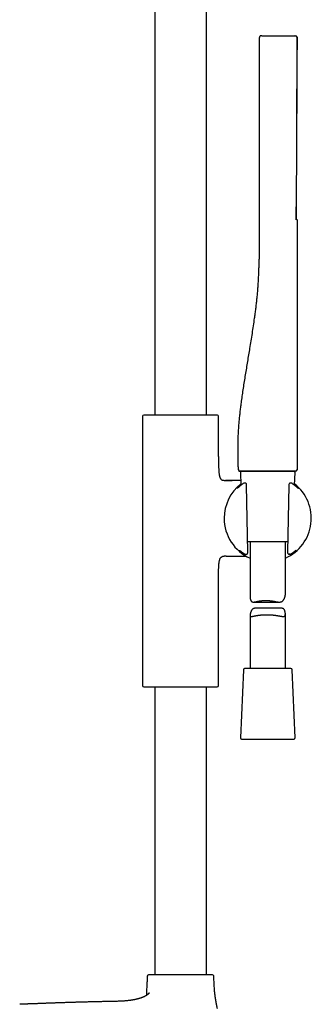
# Model space of a CAD drawing. Header units: millimetres. Extents: x 8 to 891, y 12 to 2057.
# Tile 13 of 15: x 767 to 891, y 1376 to 1796. Entities that reach past the tile are written whole.
import ezdxf

# ---------------------------------------------------------------- set-up
doc = ezdxf.new("R2010")
doc.units = ezdxf.units.MM

msp = doc.modelspace()

# ---------------------------------------------------------------- linework, layer by layer
at = {"color": 7, "linetype": 'Continuous', "lineweight": 30}
for p, q in [((824.4, 1994.72), (824.4, 1627.37)), ((846.4, 1627.37), (846.4, 1994.72)), ((869.04, 1697.9), (869.04, 1788.1)), ((869.04, 1788.1), (869.04, 1788.1)), ((870.05, 1788.9), (884.05, 1788.9)), ((884.24, 1788.9), (884.31, 1788.9)), ((884.71, 1788.75), (884.75, 1788.72)), ((885.04, 1788.1), (885.04, 1788.1)), ((885.04, 1788.1), (885.04, 1785.2)), ((885.04, 1788.1), (885.04, 1788.1)), ((885.04, 1785.2), (885.04, 1785.2)), ((885.04, 1782.9), (885.04, 1782.9)), ((885.04, 1710.4), (885.04, 1604.1)), ((819.25, 1626.82), (819.25, 1512.18)), ((820.4, 1627.37), (819.72, 1627.32)), ((850.41, 1627.37), (820.4, 1627.37)), ((851.09, 1627.32), (850.41, 1627.37)), ((851.55, 1609.72), (851.55, 1626.82)), ((860.06, 1604.1), (860.04, 1604.1)), ((860.92, 1602.88), (861.15, 1597.48)), ((861.42, 1603.4), (871.29, 1603.4)), ((871.29, 1603.4), (880.95, 1603.4)), ((880.94, 1603.4), (880.99, 1603.41)), ((883.94, 1597.48), (884.18, 1602.88)), ((884.17, 1603.4), (884.18, 1603.4)), ((884.32, 1603.4), (884.34, 1603.4)), ((853.98, 1599.55), (854.55, 1599.55)), ((854.55, 1599.55), (857.42, 1599.55)), ((862.28, 1598.3), (862.26, 1598.28)), ((862.3, 1598.31), (862.3, 1598.31)), ((862.64, 1598.4), (862.58, 1598.4)), ((862.58, 1598.4), (862.58, 1598.4)), ((863.33, 1598.27), (863.26, 1598.31)), ((864.07, 1568.94), (863.57, 1597.56)), ((881.53, 1597.56), (881.03, 1568.94)), ((881.87, 1598.32), (881.79, 1598.28)), ((882.16, 1598.39), (882.1, 1598.39)), ((882.46, 1598.39), (882.17, 1598.39)), ((882.5, 1598.39), (882.46, 1598.39)), ((882.8, 1598.31), (882.79, 1598.31)), ((882.97, 1598.19), (882.97, 1598.19)), ((881.11, 1573.4), (863.99, 1573.4)), ((865.05, 1573.4), (865.05, 1549.9)), ((880.05, 1550.83), (880.05, 1573.4)), ((862.74, 1568.18), (862.74, 1568.18)), ((862.97, 1568.1), (862.99, 1568.1)), ((863, 1568.1), (863.01, 1568.1)), ((863.65, 1568.14), (863.75, 1568.17)), ((881.37, 1568.17), (881.47, 1568.13)), ((882.09, 1568.1), (882.09, 1568.1)), ((882.18, 1568.11), (882.19, 1568.11)), ((882.35, 1568.18), (882.36, 1568.18)), ((882.37, 1568.19), (882.5, 1568.27)), ((854.55, 1567.25), (853.98, 1567.25)), ((854.87, 1567.25), (854.55, 1567.25)), ((851.55, 1512.18), (851.55, 1557.08)), ((866.44, 1547.72), (877.53, 1547.72)), ((878.43, 1545.09), (867.28, 1545.09)), ((865.05, 1542.13), (865.05, 1519.4)), ((880.05, 1519.4), (880.05, 1542.64)), ((862.18, 1518.93), (860.92, 1489.93)), ((871.95, 1519.4), (862.68, 1519.4)), ((882.42, 1519.4), (871.95, 1519.4)), ((884.18, 1489.93), (882.92, 1518.93)), ((819.73, 1511.68), (821.09, 1511.61)), ((821.09, 1511.61), (849.71, 1511.61)), ((824.4, 1511.61), (824.4, 1389.05)), ((846.4, 1389.05), (846.4, 1511.61)), ((849.71, 1511.61), (851.08, 1511.68)), ((861.42, 1489.4), (883.68, 1489.4))]:
    msp.add_line(p, q, dxfattribs=at)
at = {"color": 7, "linetype": 'Continuous', "lineweight": 30, "flags": 128}
for points in [[(884.75, 1710.7), (884.75, 1711.24), (884.74, 1712.2), (884.74, 1713.12), (884.74, 1714.02), (884.73, 1714.88), (884.73, 1715.71), (884.73, 1716.51), (884.73, 1716.53)], [(860.74, 1603.4), (860.66, 1603.41), (860.58, 1603.42)]]:
    msp.add_lwpolyline(points, dxfattribs=at)
at = {"color": 7, "linetype": 'Continuous', "lineweight": 30}
for centre, radius, start, end in [((819.75, 1626.82), 0.5, 93.928, 180), ((851.05, 1626.82), 0.5, 0, 86.072), ((860.74, 1604.1), 0.7, 180.3072, 247.4398), ((861.42, 1602.9), 0.5, 90, 182.4813), ((883.68, 1602.9), 0.5, 357.5187, 90), ((884.34, 1604.1), 0.7, 272.2611, 360), ((872.55, 1583.4), 18.56, 127.9696, 180), ((862.58, 1597.9), 0.5, 90, 123.7556), ((862.99, 1597.89), 0.5, 57.5809, 89.0518), ((863.06, 1597.84), 0.5, 1.6103, 57.5809), ((872.55, 1583.4), 18.56, 293.8381, 52.0304), ((882.04, 1597.84), 0.5, 119.282, 178.3057), ((882.11, 1597.89), 0.5, 90.9389, 119.282), ((882.51, 1597.89), 0.5, 56.5683, 91.0345), ((882.68, 1597.78), 0.5, 55.6203, 55.9415), ((885.29, 1595.71), 0.5, 53.9781, 63.0713), ((872.55, 1583.4), 18.56, 180, 246.1619), ((860.87, 1570.11), 0.5, 232.8367, 235.8542), ((863.48, 1568.61), 0.5, 270.5884, 290.4221), ((863.57, 1568.64), 0.5, 290.4221, 0.3961), ((881.53, 1568.64), 0.5, 179.6868, 251.8365), ((881.63, 1568.61), 0.5, 251.8365, 269.4168), ((884.15, 1570.06), 0.5, 306.1061, 307.4474), ((862.68, 1518.9), 0.5, 90, 177.5187), ((882.42, 1518.9), 0.5, 2.4813, 90), ((819.75, 1512.18), 0.5, 180, 267.337), ((851.05, 1512.18), 0.5, 272.663, 0), ((861.42, 1489.9), 0.5, 177.5187, 270), ((883.68, 1489.9), 0.5, 270, 2.4813), ((821.77, 1388.55), 0.5, 90, 176.5802), ((849.03, 1388.55), 0.5, 3.4198, 90)]:
    msp.add_arc(centre, radius, start, end, dxfattribs=at)
for points, knots in [([(869.78, 1788.9), (869.75, 1788.9), (869.69, 1788.89), (869.6, 1788.87), (869.52, 1788.84), (869.43, 1788.79), (869.34, 1788.73), (869.25, 1788.64), (869.17, 1788.54), (869.1, 1788.42), (869.06, 1788.3), (869.04, 1788.18), (869.04, 1788.13), (869.04, 1788.1)], [0, 0, 0, 0, 0.0759452, 0.1494879, 0.2198371, 0.2863105, 0.4054173, 0.5040469, 0.6017799, 0.7195547, 0.8539731, 0.9259499, 1, 1, 1, 1]), ([(870.05, 1788.9), (870.04, 1788.9), (870.01, 1788.9), (869.97, 1788.9), (869.94, 1788.9), (869.9, 1788.9), (869.88, 1788.9), (869.86, 1788.9), (869.84, 1788.9), (869.84, 1788.9), (869.84, 1788.9)], [0, 0, 0, 0, 0.125368, 0.249318, 0.375001, 0.49781, 0.626643, 0.749651, 0.872274, 1, 1, 1, 1]), ([(884.24, 1788.9), (884.24, 1788.9), (884.23, 1788.9), (884.19, 1788.9), (884.13, 1788.9), (884.08, 1788.9), (884.05, 1788.9)], [0, 0, 0, 0, 0.24997, 0.498441, 0.749976, 1, 1, 1, 1]), ([(884.24, 1788.9), (884.29, 1788.9), (884.33, 1788.9), (884.38, 1788.89), (884.38, 1788.89)], [0, 0, 0, 0, 0.941421, 1, 1, 1, 1]), ([(884.31, 1788.9), (884.33, 1788.9), (884.41, 1788.89), (884.54, 1788.85), (884.68, 1788.78), (884.76, 1788.71), (884.8, 1788.67)], [0, 0, 0, 0, 0.144662, 0.421773, 0.710405, 1, 1, 1, 1]), ([(885.02, 1788.1), (885.02, 1788.12), (885.03, 1788.18), (885.02, 1788.27), (885, 1788.35), (884.97, 1788.44), (884.92, 1788.52), (884.87, 1788.6), (884.81, 1788.67), (884.76, 1788.71), (884.74, 1788.73)], [0, 0, 0, 0, 0.115214, 0.234498, 0.357349, 0.483148, 0.611163, 0.74057, 0.870485, 1, 1, 1, 1]), ([(884.87, 1732.4), (884.87, 1732.61), (884.88, 1733.07), (884.88, 1733.79), (884.89, 1734.57), (884.89, 1735.37), (884.9, 1736.2), (884.9, 1737.04), (884.91, 1737.9), (884.91, 1738.79), (884.92, 1739.92), (884.93, 1741.29), (884.94, 1742.86), (884.95, 1744.42), (884.96, 1745.96), (884.97, 1747.49), (884.97, 1749), (884.98, 1750.49), (884.98, 1751.95), (884.99, 1753.38), (884.99, 1754.78), (885, 1756.12), (885, 1757.39), (885, 1758.6), (885, 1759.56), (885, 1760.26), (885.01, 1760.71), (885.01, 1761.16), (885.01, 1761.6), (885.01, 1762.05), (885.01, 1762.5), (885.01, 1762.99), (885.01, 1763.5), (885.01, 1764.03), (885.01, 1764.6), (885.01, 1765.2), (885.01, 1765.86), (885.01, 1766.6), (885.02, 1767.41), (885.02, 1768.26), (885.02, 1769.11), (885.02, 1769.94), (885.02, 1770.76), (885.02, 1771.6), (885.02, 1772.48), (885.02, 1773.38), (885.02, 1774.37), (885.02, 1775.45), (885.02, 1776.63), (885.02, 1777.84), (885.02, 1779.05), (885.02, 1780.25), (885.02, 1781.44), (885.02, 1782.65), (885.03, 1783.9), (885.03, 1785.19), (885.03, 1786.5), (885.03, 1787.48), (885.03, 1788.01), (885.03, 1788.1)], [0, 0, 0, 0, 0.011437, 0.024977, 0.038968, 0.053412, 0.06831, 0.083382, 0.098893, 0.114843, 0.131106, 0.159875, 0.188218, 0.216137, 0.24363, 0.271245, 0.298418, 0.325149, 0.351411, 0.377095, 0.402188, 0.426691, 0.44898, 0.470756, 0.49202, 0.500233, 0.508368, 0.516423, 0.5244, 0.532297, 0.540414, 0.549045, 0.558193, 0.567855, 0.578033, 0.588725, 0.599933, 0.613805, 0.628391, 0.643694, 0.659712, 0.673864, 0.688532, 0.703715, 0.719413, 0.735626, 0.752355, 0.772732, 0.793825, 0.815634, 0.838158, 0.858874, 0.88016, 0.902017, 0.924445, 0.947443, 0.971011, 0.99515, 1, 1, 1, 1]), ([(884.93, 1788.5), (884.95, 1788.47), (885, 1788.39), (885.03, 1788.25), (885.04, 1788.15), (885.04, 1788.1)], [0, 0, 0, 0, 0.2740012, 0.6475565, 1, 1, 1, 1]), ([(885.03, 1788.24), (885.03, 1788.24), (885.04, 1788.19), (885.04, 1788.15), (885.04, 1788.1)], [0, 0, 0, 0, 0.0691161, 1, 1, 1, 1]), ([(885.03, 1785.11), (885.03, 1785.26), (885.03, 1785.83), (885.03, 1786.83), (885.03, 1787.68), (885.03, 1788.1)], [0, 0, 0, 0, 0.154636, 0.57171, 1, 1, 1, 1]), ([(884.68, 1712.55), (884.68, 1712.67), (884.68, 1713.03), (884.69, 1713.63), (884.7, 1714.34), (884.71, 1715.01), (884.72, 1715.65), (884.73, 1716.26), (884.73, 1716.83), (884.74, 1717.37), (884.75, 1717.88), (884.75, 1718.36), (884.76, 1718.81), (884.76, 1719.23), (884.77, 1719.62), (884.77, 1719.98), (884.78, 1720.32), (884.78, 1721.02), (884.8, 1722.09), (884.81, 1723.54), (884.84, 1725.84), (884.87, 1728.99), (884.9, 1733.21), (884.93, 1737.69), (884.96, 1742.42), (884.98, 1747.59), (885, 1753.18), (885.02, 1759.2), (885.02, 1763.55), (885.03, 1766.22), (885.03, 1767.22), (885.03, 1768.21), (885.03, 1769.19), (885.03, 1770.16), (885.03, 1771.08), (885.03, 1771.98), (885.03, 1772.66), (885.03, 1773.14), (885.03, 1773.45), (885.03, 1773.79), (885.03, 1774.15), (885.03, 1774.55), (885.03, 1774.97), (885.03, 1775.4), (885.03, 1775.86), (885.03, 1776.34), (885.04, 1776.85), (885.04, 1777.41), (885.04, 1778.02), (885.04, 1778.68), (885.04, 1779.37), (885.04, 1780.1), (885.04, 1780.86), (885.04, 1781.65), (885.04, 1782.34), (885.04, 1782.76), (885.04, 1782.9)], [0, 0, 0, 0, 0.004995, 0.01553, 0.025606, 0.035223, 0.044381, 0.052928, 0.061032, 0.068693, 0.075911, 0.08282, 0.089267, 0.095253, 0.100778, 0.105841, 0.110619, 0.115416, 0.135658, 0.156314, 0.177342, 0.233839, 0.290336, 0.357594, 0.424852, 0.492108, 0.577706, 0.663303, 0.748899, 0.763022, 0.777145, 0.791269, 0.805362, 0.819062, 0.832264, 0.844968, 0.857174, 0.861164, 0.865539, 0.870336, 0.875555, 0.881195, 0.887257, 0.893359, 0.899836, 0.906687, 0.913914, 0.921515, 0.930441, 0.939834, 0.949695, 0.960022, 0.970816, 0.982077, 0.993805, 1, 1, 1, 1]), ([(885.03, 1785.11), (885.03, 1785.12), (885.04, 1785.15), (885.04, 1785.18), (885.04, 1785.2)], [0, 0, 0, 0, 0.372869, 1, 1, 1, 1]), ([(885.04, 1785.2), (885.04, 1785.18), (885.04, 1785.15), (885.03, 1785.12), (885.03, 1785.11)], [0, 0, 0, 0, 0.618396, 1, 1, 1, 1]), ([(885.04, 1785.2), (885.04, 1785.19), (885.04, 1785.19), (885.04, 1785.13), (885.04, 1785.03), (885.04, 1784.9), (885.04, 1784.73), (885.04, 1784.53), (885.04, 1784.3), (885.04, 1784.05), (885.04, 1783.78), (885.04, 1783.5), (885.04, 1783.2), (885.04, 1783), (885.04, 1782.9)], [0, 0, 0, 0, 0.083333, 0.166666, 0.249999, 0.333332, 0.416665, 0.499998, 0.583332, 0.666665, 0.749999, 0.833332, 0.916666, 1, 1, 1, 1]), ([(884.87, 1732.4), (884.88, 1732.9), (884.9, 1734.91), (884.93, 1738.45), (884.96, 1742.99), (884.99, 1748.27), (885.01, 1754.29), (885.02, 1760.39), (885.03, 1764.23), (885.03, 1765.81)], [0, 0, 0, 0, 0.045105, 0.181058, 0.317013, 0.452972, 0.655298, 0.857629, 1, 1, 1, 1]), ([(884.72, 1710.51), (884.72, 1710.51), (884.72, 1710.51), (884.72, 1710.52), (884.72, 1710.55), (884.71, 1710.59), (884.71, 1710.66), (884.7, 1710.76), (884.69, 1710.89), (884.69, 1711.06), (884.68, 1711.24), (884.68, 1711.44), (884.68, 1711.65), (884.68, 1711.87), (884.68, 1712.1), (884.68, 1712.32), (884.68, 1712.48), (884.68, 1712.55)], [0, 0, 0, 0, 0.005552, 0.045379, 0.092492, 0.146455, 0.205604, 0.268158, 0.353749, 0.438654, 0.52225, 0.604723, 0.686259, 0.76705, 0.847293, 0.927182, 1, 1, 1, 1]), ([(884.75, 1710.7), (884.75, 1710.7), (884.75, 1710.7), (884.74, 1710.7), (884.72, 1710.7), (884.7, 1710.7)], [0, 0, 0, 0, 0.143219, 0.429659, 1, 1, 1, 1]), ([(884.75, 1710.7), (884.77, 1710.7), (884.83, 1710.69), (884.91, 1710.65), (884.98, 1710.59), (885.03, 1710.5), (885.04, 1710.43), (885.04, 1710.4)], [0, 0, 0, 0, 0.176742, 0.366796, 0.562917, 0.78966, 1, 1, 1, 1]), ([(860.04, 1604.1), (860.03, 1604.72), (860.02, 1605.95), (859.98, 1607.8), (859.95, 1609.65), (859.91, 1611.49), (859.9, 1613.32), (859.91, 1615.13), (859.95, 1616.92), (860.02, 1618.72), (860.12, 1620.62), (860.26, 1622.63), (860.43, 1624.76), (860.64, 1626.88), (860.87, 1628.99), (861.12, 1631.1), (861.42, 1633.45), (861.79, 1636.04), (862.21, 1638.85), (862.65, 1641.67), (863.11, 1644.49), (863.58, 1647.3), (864.05, 1650.12), (864.52, 1652.94), (865, 1655.88), (865.5, 1658.94), (866, 1662.13), (866.49, 1665.34), (866.9, 1668.17), (867.24, 1670.61), (867.5, 1672.66), (867.75, 1674.72), (867.98, 1676.79), (868.18, 1678.87), (868.35, 1680.96), (868.5, 1683.06), (868.62, 1685.17), (868.72, 1687.29), (868.8, 1689.27), (868.87, 1691.11), (868.94, 1692.8), (868.99, 1694.5), (869.03, 1696.2), (869.04, 1697.33), (869.04, 1697.9)], [0, 0, 0, 0, 0.01966, 0.039265, 0.058817, 0.078317, 0.097771, 0.116836, 0.135869, 0.154875, 0.173859, 0.196436, 0.218995, 0.24154, 0.264076, 0.286608, 0.309139, 0.339318, 0.369505, 0.399705, 0.42992, 0.460154, 0.490408, 0.520694, 0.551031, 0.585102, 0.619302, 0.653664, 0.688212, 0.710025, 0.731915, 0.753883, 0.775933, 0.798065, 0.820286, 0.842598, 0.86501, 0.887525, 0.910145, 0.927993, 0.945904, 0.963877, 0.981909, 1, 1, 1, 1]), ([(851.55, 1609.72), (851.56, 1609.29), (851.56, 1608.42), (851.57, 1607.13), (851.6, 1606.06), (851.63, 1605.23), (851.65, 1604.64), (851.68, 1604.07), (851.72, 1603.5), (851.76, 1602.97), (851.81, 1602.46), (851.88, 1601.99), (851.95, 1601.59), (852.03, 1601.24), (852.12, 1600.96), (852.21, 1600.69), (852.33, 1600.45), (852.46, 1600.24), (852.61, 1600.05), (852.79, 1599.89), (852.98, 1599.77), (853.2, 1599.67), (853.44, 1599.6), (853.7, 1599.56), (853.88, 1599.56), (853.98, 1599.55)], [0, 0, 0, 0, 0.114315, 0.229333, 0.343376, 0.396317, 0.448496, 0.499726, 0.549712, 0.59807, 0.641999, 0.683801, 0.723215, 0.751082, 0.777431, 0.802259, 0.825631, 0.847699, 0.868724, 0.889126, 0.909441, 0.93022, 0.951966, 0.975109, 1, 1, 1, 1]), ([(860.05, 1604.11), (860.06, 1604.06), (860.06, 1603.96), (860.11, 1603.83), (860.16, 1603.72), (860.22, 1603.65), (860.27, 1603.59), (860.32, 1603.55), (860.36, 1603.52), (860.4, 1603.5), (860.43, 1603.48), (860.47, 1603.46), (860.5, 1603.45), (860.54, 1603.43), (860.59, 1603.42), (860.63, 1603.41), (860.66, 1603.41), (860.68, 1603.41)], [0, 0, 0, 0, 0.110987, 0.210133, 0.293073, 0.357432, 0.40962, 0.453109, 0.487807, 0.517455, 0.550103, 0.588588, 0.634602, 0.689104, 0.775873, 0.879391, 1, 1, 1, 1]), ([(872.54, 1603.4), (872.32, 1603.4), (871.89, 1603.4), (871.24, 1603.4), (870.6, 1603.4), (869.96, 1603.4), (869.33, 1603.4), (868.71, 1603.4), (868.12, 1603.4), (867.53, 1603.4), (866.95, 1603.4), (866.39, 1603.4), (865.84, 1603.4), (865.32, 1603.4), (864.81, 1603.4), (864.33, 1603.4), (863.87, 1603.4), (863.44, 1603.4), (863.04, 1603.4), (862.67, 1603.4), (862.33, 1603.4), (862.01, 1603.4), (861.73, 1603.4), (861.49, 1603.4), (861.28, 1603.4), (861.11, 1603.4), (860.98, 1603.4), (860.87, 1603.4), (860.8, 1603.4), (860.75, 1603.4), (860.74, 1603.4), (860.74, 1603.4)], [0, 0, 0, 0, 0.035121, 0.070245, 0.105368, 0.140492, 0.175616, 0.210113, 0.24461, 0.279106, 0.313602, 0.348802, 0.384002, 0.419201, 0.4544, 0.489599, 0.524798, 0.559998, 0.595197, 0.630397, 0.665597, 0.700798, 0.735998, 0.771199, 0.8064, 0.838668, 0.870936, 0.903203, 0.935469, 0.967735, 1, 1, 1, 1]), ([(880.94, 1603.4), (880.8, 1603.4), (880.53, 1603.4), (880.08, 1603.4), (879.62, 1603.4), (879.14, 1603.4), (878.65, 1603.4), (878.15, 1603.4), (877.64, 1603.4), (877.11, 1603.4), (876.54, 1603.4), (875.92, 1603.4), (875.26, 1603.4), (874.59, 1603.4), (873.91, 1603.4), (873.23, 1603.4), (872.77, 1603.4), (872.54, 1603.4)], [0, 0, 0, 0, 0.062719, 0.12544, 0.188161, 0.250883, 0.313606, 0.375208, 0.436809, 0.49841, 0.560011, 0.633342, 0.706674, 0.780006, 0.853338, 0.92667, 1, 1, 1, 1]), ([(882.37, 1603.4), (882.25, 1603.4), (882.01, 1603.4), (881.65, 1603.4), (881.29, 1603.4), (881.06, 1603.4), (880.94, 1603.4)], [0, 0, 0, 0, 0.28, 0.559996, 0.78, 1, 1, 1, 1]), ([(880.99, 1603.41), (881.09, 1603.41), (881.31, 1603.41), (881.61, 1603.41), (881.9, 1603.41), (882.17, 1603.41), (882.41, 1603.41), (882.64, 1603.41), (882.86, 1603.41), (883.07, 1603.41), (883.24, 1603.41), (883.4, 1603.41), (883.51, 1603.41), (883.61, 1603.41), (883.68, 1603.41), (883.74, 1603.41), (883.81, 1603.41), (883.89, 1603.4), (883.96, 1603.4), (884.03, 1603.4), (884.1, 1603.4), (884.17, 1603.4), (884.24, 1603.4), (884.29, 1603.4), (884.33, 1603.4), (884.36, 1603.4), (884.37, 1603.4), (884.37, 1603.4)], [0, 0, 0, 0, 0.048072, 0.10015, 0.150112, 0.197956, 0.243676, 0.28727, 0.336772, 0.383204, 0.426565, 0.466852, 0.504062, 0.52828, 0.550991, 0.573312, 0.598042, 0.625316, 0.655132, 0.68749, 0.72239, 0.761679, 0.803758, 0.848629, 0.896292, 0.946748, 1, 1, 1, 1]), ([(884.18, 1603.4), (884.14, 1603.4), (884.08, 1603.4), (883.98, 1603.4), (883.86, 1603.4), (883.73, 1603.4), (883.58, 1603.4), (883.42, 1603.4), (883.26, 1603.4), (883.1, 1603.4), (882.95, 1603.4), (882.78, 1603.4), (882.59, 1603.4), (882.45, 1603.4), (882.37, 1603.4)], [0, 0, 0, 0, 0.099736, 0.193614, 0.281741, 0.375581, 0.468047, 0.55723, 0.629432, 0.704259, 0.770953, 0.832923, 0.90927, 1, 1, 1, 1]), ([(884.34, 1603.4), (884.34, 1603.4), (884.33, 1603.4), (884.3, 1603.4), (884.24, 1603.4), (884.2, 1603.4), (884.18, 1603.4)], [0, 0, 0, 0, 0.280003, 0.559999, 0.780001, 1, 1, 1, 1]), ([(861.06, 1599.55), (860.94, 1599.55), (860.6, 1599.55), (860.05, 1599.55), (859.44, 1599.55), (858.85, 1599.55), (858.29, 1599.55), (857.75, 1599.55), (857.23, 1599.55), (856.72, 1599.55), (856.23, 1599.55), (855.86, 1599.55), (855.63, 1599.55), (855.52, 1599.55), (855.39, 1599.55), (855.23, 1599.55), (855.04, 1599.55), (854.83, 1599.55), (854.67, 1599.55), (854.59, 1599.55)], [0, 0, 0, 0, 0.0589811, 0.1576556, 0.2520127, 0.3436209, 0.4307892, 0.5140984, 0.5936534, 0.6694521, 0.7485142, 0.8232026, 0.8393711, 0.8557953, 0.8759046, 0.9003794, 0.92922, 0.9624268, 1, 1, 1, 1]), ([(861.2, 1597.51), (861.15, 1597.48), (861.06, 1597.41), (860.93, 1597.3), (860.8, 1597.2), (860.67, 1597.09), (860.55, 1596.99), (860.44, 1596.9), (860.33, 1596.81), (860.23, 1596.72), (860.14, 1596.64), (860.05, 1596.57), (859.97, 1596.5), (859.9, 1596.43), (859.83, 1596.37), (859.77, 1596.32), (859.72, 1596.27), (859.67, 1596.23), (859.63, 1596.2), (859.6, 1596.17), (859.58, 1596.15), (859.56, 1596.14), (859.55, 1596.14), (859.55, 1596.13), (859.55, 1596.13)], [0, 0, 0, 0, 0.043668, 0.092559, 0.141645, 0.190871, 0.240178, 0.28949, 0.338714, 0.38777, 0.436566, 0.485002, 0.532962, 0.580343, 0.628212, 0.67722, 0.726289, 0.774958, 0.822719, 0.864234, 0.908112, 0.945554, 0.978817, 1, 1, 1, 1]), ([(862.25, 1598.28), (862.16, 1598.21), (861.96, 1598.08), (861.67, 1597.87), (861.4, 1597.67), (861.25, 1597.56), (861.19, 1597.51)], [0, 0, 0, 0, 0.2416091, 0.5221107, 0.8030248, 1, 1, 1, 1]), ([(862.64, 1598.4), (862.64, 1598.4), (862.64, 1598.4), (862.64, 1598.4), (862.63, 1598.4)], [0, 0, 0, 0, 0.6332306, 1, 1, 1, 1]), ([(862.83, 1598.39), (862.8, 1598.39), (862.73, 1598.39), (862.67, 1598.4), (862.64, 1598.4)], [0, 0, 0, 0, 0.537963, 1, 1, 1, 1]), ([(863, 1598.39), (862.98, 1598.39), (862.93, 1598.39), (862.87, 1598.39), (862.83, 1598.39)], [0, 0, 0, 0, 0.279561, 1, 1, 1, 1]), ([(863.57, 1597.56), (863.57, 1597.57), (863.57, 1597.6), (863.57, 1597.67), (863.56, 1597.74), (863.56, 1597.81), (863.56, 1597.85), (863.56, 1597.86)], [0, 0, 0, 0, 0.067283, 0.333957, 0.600086, 0.863888, 1, 1, 1, 1]), ([(881.54, 1597.86), (881.54, 1597.84), (881.53, 1597.8), (881.53, 1597.72), (881.53, 1597.65), (881.53, 1597.59), (881.53, 1597.56), (881.53, 1597.56)], [0, 0, 0, 0, 0.213431, 0.465851, 0.725047, 0.988196, 1, 1, 1, 1]), ([(882.96, 1598.2), (882.93, 1598.22), (882.88, 1598.25), (882.82, 1598.29), (882.8, 1598.31)], [0, 0, 0, 0, 0.54243, 1, 1, 1, 1]), ([(883.03, 1598.15), (883.02, 1598.16), (883, 1598.17), (882.99, 1598.18), (882.98, 1598.18)], [0, 0, 0, 0, 0.637766, 1, 1, 1, 1]), ([(883.71, 1597.66), (883.67, 1597.69), (883.54, 1597.79), (883.31, 1597.95), (883.12, 1598.09), (883.04, 1598.15)], [0, 0, 0, 0, 0.193379, 0.640943, 1, 1, 1, 1]), ([(885.54, 1596.13), (885.54, 1596.13), (885.54, 1596.13), (885.54, 1596.14), (885.53, 1596.15), (885.51, 1596.16), (885.48, 1596.18), (885.45, 1596.21), (885.41, 1596.25), (885.36, 1596.29), (885.3, 1596.34), (885.24, 1596.39), (885.17, 1596.45), (885.1, 1596.52), (885.01, 1596.59), (884.92, 1596.67), (884.83, 1596.75), (884.73, 1596.84), (884.62, 1596.93), (884.51, 1597.03), (884.39, 1597.13), (884.26, 1597.23), (884.13, 1597.34), (883.98, 1597.45), (883.85, 1597.56), (883.75, 1597.63), (883.71, 1597.66)], [0, 0, 0, 0, 0.010409, 0.038324, 0.070427, 0.106515, 0.14605, 0.188313, 0.232528, 0.275748, 0.320133, 0.365255, 0.410848, 0.45673, 0.502781, 0.548928, 0.595126, 0.641355, 0.686306, 0.731571, 0.777116, 0.822907, 0.868915, 0.915111, 0.961468, 1, 1, 1, 1]), ([(860.47, 1569.78), (860.47, 1569.78), (860.47, 1569.78), (860.47, 1569.78), (860.49, 1569.77), (860.51, 1569.75), (860.54, 1569.73), (860.56, 1569.71), (860.57, 1569.71)], [0, 0, 0, 0, 0.092064, 0.24844, 0.3978, 0.578465, 0.78731, 1, 1, 1, 1]), ([(860.59, 1569.69), (860.6, 1569.69), (860.6, 1569.69), (860.62, 1569.67), (860.65, 1569.65), (860.68, 1569.63), (860.72, 1569.6), (860.77, 1569.56), (860.83, 1569.52), (860.89, 1569.47), (860.96, 1569.41), (861.04, 1569.35), (861.13, 1569.29), (861.22, 1569.22), (861.32, 1569.14), (861.43, 1569.07), (861.55, 1568.98), (861.67, 1568.9), (861.8, 1568.8), (861.93, 1568.71), (862.07, 1568.61), (862.22, 1568.51), (862.38, 1568.41), (862.5, 1568.33), (862.56, 1568.29), (862.57, 1568.29)], [0, 0, 0, 0, 0.013591, 0.051756, 0.093229, 0.137092, 0.176422, 0.217595, 0.26406, 0.311469, 0.359461, 0.4077, 0.455881, 0.503486, 0.551303, 0.599312, 0.647538, 0.696018, 0.744799, 0.793945, 0.842702, 0.892178, 0.942226, 0.992706, 1, 1, 1, 1]), ([(862.57, 1568.29), (862.62, 1568.25), (862.67, 1568.22), (862.73, 1568.18), (862.74, 1568.18)], [0, 0, 0, 0, 0.89615, 1, 1, 1, 1]), ([(862.73, 1568.18), (862.74, 1568.18), (862.77, 1568.16), (862.82, 1568.13), (862.89, 1568.12), (862.91, 1568.11)], [0, 0, 0, 0, 0.024442, 0.545921, 1, 1, 1, 1]), ([(862.91, 1568.11), (862.93, 1568.11), (862.94, 1568.1), (862.96, 1568.1), (862.97, 1568.1), (862.97, 1568.1)], [0, 0, 0, 0, 0.457884, 0.839791, 1, 1, 1, 1]), ([(863, 1568.1), (863, 1568.1), (863, 1568.1), (863.01, 1568.1), (863.01, 1568.1)], [0, 0, 0, 0, 0.7865594, 1, 1, 1, 1]), ([(863.01, 1568.1), (863.08, 1568.1), (863.24, 1568.11), (863.4, 1568.11), (863.48, 1568.11)], [0, 0, 0, 0, 0.49975, 1, 1, 1, 1]), ([(864.07, 1568.75), (864.07, 1568.76), (864.07, 1568.8), (864.07, 1568.86), (864.07, 1568.91), (864.07, 1568.94)], [0, 0, 0, 0, 0.2042911, 0.6102644, 1, 1, 1, 1]), ([(864.07, 1568.65), (864.07, 1568.67), (864.07, 1568.7), (864.07, 1568.73), (864.07, 1568.75)], [0, 0, 0, 0, 0.654516, 1, 1, 1, 1]), ([(881.03, 1568.94), (881.03, 1568.93), (881.03, 1568.9), (881.03, 1568.83), (881.03, 1568.75), (881.03, 1568.69), (881.03, 1568.66), (881.03, 1568.65)], [0, 0, 0, 0, 0.081699, 0.350286, 0.617661, 0.882808, 1, 1, 1, 1]), ([(881.98, 1568.14), (881.97, 1568.14), (881.96, 1568.14), (881.92, 1568.14), (881.86, 1568.14), (881.78, 1568.14), (881.66, 1568.14), (881.57, 1568.14), (881.53, 1568.14)], [0, 0, 0, 0, 0.072327, 0.177618, 0.331555, 0.489606, 0.741945, 1, 1, 1, 1]), ([(881.63, 1568.11), (881.71, 1568.11), (881.86, 1568.11), (882.01, 1568.1), (882.09, 1568.1)], [0, 0, 0, 0, 0.4997566, 1, 1, 1, 1]), ([(882.09, 1568.1), (882.09, 1568.1), (882.12, 1568.1), (882.15, 1568.11), (882.18, 1568.11)], [0, 0, 0, 0, 0.020308, 1, 1, 1, 1]), ([(882.36, 1568.18), (882.36, 1568.18), (882.33, 1568.16), (882.28, 1568.13), (882.22, 1568.12), (882.19, 1568.11)], [0, 0, 0, 0, 0.025603, 0.569814, 1, 1, 1, 1]), ([(882.5, 1568.27), (882.5, 1568.27), (882.56, 1568.3), (882.67, 1568.38), (882.83, 1568.48), (882.99, 1568.59), (883.13, 1568.69), (883.27, 1568.78), (883.4, 1568.87), (883.52, 1568.96), (883.64, 1569.05), (883.75, 1569.13), (883.85, 1569.2), (883.95, 1569.27), (884.04, 1569.34), (884.12, 1569.4), (884.19, 1569.46), (884.26, 1569.51), (884.32, 1569.56), (884.37, 1569.6), (884.41, 1569.63), (884.44, 1569.64), (884.45, 1569.65), (884.45, 1569.65)], [0, 0, 0, 0, 0.001941, 0.057841, 0.113536, 0.16884, 0.223578, 0.277588, 0.330487, 0.384052, 0.437333, 0.49039, 0.543273, 0.596025, 0.648638, 0.700931, 0.753699, 0.806494, 0.858973, 0.910768, 0.954472, 0.999241, 1, 1, 1, 1]), ([(884.46, 1569.66), (884.47, 1569.67), (884.5, 1569.69), (884.52, 1569.71), (884.53, 1569.72)], [0, 0, 0, 0, 0.634891, 1, 1, 1, 1]), ([(884.53, 1569.71), (884.54, 1569.72), (884.57, 1569.74), (884.6, 1569.77), (884.63, 1569.79), (884.66, 1569.81), (884.67, 1569.82), (884.67, 1569.82), (884.67, 1569.82), (884.67, 1569.82)], [0, 0, 0, 0, 0.16966, 0.38263, 0.568211, 0.728359, 0.863648, 0.975152, 1, 1, 1, 1]), ([(884.56, 1569.74), (884.55, 1569.73), (884.54, 1569.72), (884.53, 1569.72), (884.53, 1569.72)], [0, 0, 0, 0, 0.760472, 1, 1, 1, 1]), ([(851.55, 1557.08), (851.56, 1557.52), (851.56, 1558.38), (851.57, 1559.68), (851.6, 1560.75), (851.63, 1561.57), (851.65, 1562.16), (851.68, 1562.74), (851.72, 1563.31), (851.76, 1563.84), (851.81, 1564.35), (851.88, 1564.81), (851.95, 1565.22), (852.03, 1565.56), (852.12, 1565.85), (852.21, 1566.12), (852.33, 1566.36), (852.46, 1566.57), (852.61, 1566.76), (852.79, 1566.91), (852.98, 1567.04), (853.2, 1567.14), (853.44, 1567.21), (853.7, 1567.25), (853.88, 1567.25), (853.98, 1567.25)], [0, 0, 0, 0, 0.114317, 0.229337, 0.34338, 0.396322, 0.448501, 0.49973, 0.549716, 0.598073, 0.642001, 0.683803, 0.723215, 0.751082, 0.77743, 0.802257, 0.825629, 0.847696, 0.868722, 0.889124, 0.909439, 0.930219, 0.951965, 0.975108, 1, 1, 1, 1]), ([(854.87, 1567.25), (854.94, 1567.25), (855.07, 1567.25), (855.26, 1567.25), (855.42, 1567.25), (855.57, 1567.25), (855.85, 1567.25), (856.25, 1567.25), (856.78, 1567.25), (857.3, 1567.25), (857.83, 1567.25), (858.35, 1567.25), (858.91, 1567.25), (859.47, 1567.25), (860.04, 1567.25), (860.61, 1567.25), (861.21, 1567.25), (861.83, 1567.25), (862.35, 1567.25), (862.75, 1567.25), (863.02, 1567.25), (863.23, 1567.25), (863.36, 1567.25), (863.42, 1567.25)], [0, 0, 0, 0, 0.025224, 0.047561, 0.067084, 0.083924, 0.099899, 0.164173, 0.22385, 0.286789, 0.345841, 0.407585, 0.472136, 0.539899, 0.604305, 0.671365, 0.741064, 0.813382, 0.888238, 0.923509, 0.954687, 0.981791, 1, 1, 1, 1]), ([(865.05, 1549.9), (865.05, 1549.89), (865.05, 1549.8), (865.06, 1549.64), (865.08, 1549.4), (865.11, 1549.17), (865.16, 1548.94), (865.22, 1548.71), (865.29, 1548.5), (865.38, 1548.3), (865.47, 1548.16), (865.56, 1548.05), (865.63, 1547.98), (865.7, 1547.92), (865.8, 1547.85), (865.95, 1547.79), (866.14, 1547.74), (866.35, 1547.72), (866.56, 1547.72), (866.75, 1547.74), (866.93, 1547.76), (867.11, 1547.79), (867.3, 1547.82), (867.5, 1547.86), (867.7, 1547.9), (867.92, 1547.95), (868.14, 1547.99), (868.36, 1548.04), (868.6, 1548.09), (868.84, 1548.13), (869.09, 1548.18), (869.35, 1548.22), (869.61, 1548.26), (869.88, 1548.3), (870.18, 1548.34), (870.53, 1548.37), (870.91, 1548.4), (871.3, 1548.42), (871.57, 1548.42), (871.7, 1548.42)], [0, 0, 0, 0, 0.005077, 0.038204, 0.071333, 0.104877, 0.138418, 0.172177, 0.20593, 0.238852, 0.271947, 0.288863, 0.305778, 0.32287, 0.339963, 0.372908, 0.406158, 0.440231, 0.474534, 0.497761, 0.520988, 0.544395, 0.567802, 0.591673, 0.615545, 0.63955, 0.663556, 0.688054, 0.712551, 0.737183, 0.761816, 0.786882, 0.811948, 0.837175, 0.862403, 0.896506, 0.930723, 0.965299, 1, 1, 1, 1]), ([(871.7, 1548.42), (871.8, 1548.42), (872, 1548.42), (872.3, 1548.41), (872.6, 1548.39), (872.9, 1548.37), (873.2, 1548.34), (873.5, 1548.31), (873.81, 1548.27), (874.11, 1548.23), (874.4, 1548.19), (874.68, 1548.14), (874.96, 1548.09), (875.24, 1548.04), (875.52, 1547.99), (875.79, 1547.94), (876.06, 1547.89), (876.37, 1547.84), (876.7, 1547.79), (877.07, 1547.74), (877.36, 1547.72), (877.59, 1547.72), (877.78, 1547.73), (877.99, 1547.75), (878.21, 1547.8), (878.43, 1547.87), (878.63, 1547.96), (878.81, 1548.09), (878.97, 1548.23), (879.12, 1548.4), (879.26, 1548.59), (879.39, 1548.81), (879.52, 1549.04), (879.63, 1549.28), (879.73, 1549.53), (879.82, 1549.77), (879.89, 1550.01), (879.95, 1550.24), (880, 1550.45), (880.04, 1550.65), (880.05, 1550.77), (880.05, 1550.82), (880.05, 1550.83)], [0, 0, 0, 0, 0.0219979, 0.0439958, 0.0661703, 0.0883449, 0.1110574, 0.1337701, 0.1566577, 0.1795456, 0.2015377, 0.2235301, 0.2456598, 0.2677896, 0.290334, 0.3128783, 0.3355691, 0.3582594, 0.3910201, 0.4239246, 0.4573534, 0.4741892, 0.4910242, 0.5157451, 0.5406112, 0.5659952, 0.5915891, 0.6163168, 0.6412122, 0.6665179, 0.6919226, 0.7213262, 0.7507346, 0.780343, 0.8099523, 0.8399405, 0.8699255, 0.9001954, 0.930455, 0.961996, 0.9937842, 1, 1, 1, 1]), ([(867.28, 1545.09), (867.26, 1545.09), (867.19, 1545.09), (867.04, 1545.08), (866.84, 1545.06), (866.63, 1545.01), (866.43, 1544.94), (866.25, 1544.84), (866.08, 1544.72), (865.93, 1544.57), (865.8, 1544.41), (865.67, 1544.22), (865.55, 1544), (865.44, 1543.77), (865.35, 1543.53), (865.26, 1543.28), (865.19, 1543.04), (865.13, 1542.8), (865.09, 1542.57), (865.06, 1542.35), (865.05, 1542.16), (865.05, 1542.02), (865.07, 1541.93), (865.08, 1541.86), (865.11, 1541.8), (865.15, 1541.74), (865.21, 1541.67), (865.31, 1541.62), (865.44, 1541.6), (865.58, 1541.59), (865.71, 1541.6), (865.83, 1541.61), (865.96, 1541.63), (866.1, 1541.65), (866.26, 1541.68), (866.42, 1541.71), (866.59, 1541.74), (866.77, 1541.78), (866.96, 1541.82), (867.16, 1541.86), (867.36, 1541.9), (867.58, 1541.94), (867.8, 1541.98), (868.03, 1542.02), (868.27, 1542.06), (868.52, 1542.09), (868.78, 1542.13), (869.06, 1542.17), (869.34, 1542.2), (869.63, 1542.23), (869.93, 1542.26), (870.24, 1542.29), (870.55, 1542.31), (870.86, 1542.32), (871.17, 1542.34), (871.47, 1542.35), (871.77, 1542.35), (872.08, 1542.35), (872.4, 1542.35), (872.71, 1542.35), (873.03, 1542.34), (873.34, 1542.32), (873.64, 1542.31), (873.93, 1542.29), (874.23, 1542.27), (874.52, 1542.24), (874.81, 1542.21), (875.1, 1542.18), (875.39, 1542.15), (875.67, 1542.11), (875.94, 1542.07), (876.21, 1542.03), (876.47, 1541.99), (876.73, 1541.95), (876.98, 1541.91), (877.23, 1541.86), (877.47, 1541.82), (877.7, 1541.78), (877.92, 1541.74), (878.14, 1541.7), (878.34, 1541.67), (878.54, 1541.64), (878.73, 1541.62), (878.91, 1541.6), (879.08, 1541.59), (879.25, 1541.59), (879.42, 1541.61), (879.58, 1541.65), (879.7, 1541.71), (879.78, 1541.76), (879.85, 1541.83), (879.92, 1541.94), (879.98, 1542.07), (880.01, 1542.19), (880.03, 1542.29), (880.04, 1542.4), (880.05, 1542.54), (880.05, 1542.72), (880.04, 1542.94), (880.01, 1543.17), (879.98, 1543.4), (879.93, 1543.64), (879.86, 1543.87), (879.79, 1544.1), (879.7, 1544.31), (879.59, 1544.51), (879.48, 1544.65), (879.39, 1544.75), (879.31, 1544.83), (879.23, 1544.89), (879.11, 1544.96), (878.95, 1545.02), (878.74, 1545.07), (878.57, 1545.09), (878.45, 1545.08), (878.43, 1545.08)], [0, 0, 0, 0, 0.001836, 0.008095, 0.017285, 0.026529, 0.035966, 0.045481, 0.054674, 0.063929, 0.073336, 0.082781, 0.093712, 0.104645, 0.115652, 0.126659, 0.137808, 0.148955, 0.160208, 0.171457, 0.183183, 0.195001, 0.201059, 0.207117, 0.213227, 0.219337, 0.231062, 0.242868, 0.254906, 0.267013, 0.274823, 0.282633, 0.290501, 0.29837, 0.306407, 0.314443, 0.322532, 0.33062, 0.338573, 0.346526, 0.354525, 0.362525, 0.370668, 0.378812, 0.387005, 0.395198, 0.403872, 0.412546, 0.421283, 0.43002, 0.438959, 0.447898, 0.456909, 0.46592, 0.474317, 0.482714, 0.491172, 0.49963, 0.508282, 0.516933, 0.525651, 0.53437, 0.542578, 0.550787, 0.559051, 0.567316, 0.575753, 0.584191, 0.592687, 0.601183, 0.609567, 0.617951, 0.62639, 0.634829, 0.643438, 0.652048, 0.660716, 0.669384, 0.678054, 0.686724, 0.695459, 0.704194, 0.71315, 0.722106, 0.731152, 0.740198, 0.752037, 0.763945, 0.776089, 0.78221, 0.78833, 0.800173, 0.812112, 0.818236, 0.824359, 0.830533, 0.836707, 0.847172, 0.857639, 0.868186, 0.878734, 0.889414, 0.900093, 0.910841, 0.921588, 0.93207, 0.942607, 0.947992, 0.953378, 0.95882, 0.964262, 0.974751, 0.985338, 0.996186, 1, 1, 1, 1]), ([(821.28, 1388.58), (821.26, 1388.3), (821.22, 1387.68), (821.17, 1386.71), (821.11, 1385.66), (821.05, 1384.6), (820.98, 1383.18), (820.9, 1381.7), (820.84, 1380.58), (820.82, 1380.17)], [0, 0, 0, 0, 0.099112, 0.221192, 0.345766, 0.472214, 0.599917, 0.852206, 1, 1, 1, 1]), ([(845.04, 1389.05), (844.93, 1389.05), (844.71, 1389.05), (844.36, 1389.05), (844.01, 1389.05), (843.64, 1389.05), (843.26, 1389.05), (842.87, 1389.05), (842.47, 1389.05), (842.07, 1389.05), (841.66, 1389.05), (841.24, 1389.05), (840.79, 1389.05), (840.31, 1389.05), (839.79, 1389.05), (839.27, 1389.05), (838.74, 1389.05), (838.15, 1389.05), (837.51, 1389.05), (836.81, 1389.05), (836.11, 1389.05), (835.45, 1389.05), (834.84, 1389.05), (834.28, 1389.05), (833.72, 1389.05), (833.16, 1389.05), (832.64, 1389.05), (832.16, 1389.05), (831.72, 1389.05), (831.28, 1389.05), (830.84, 1389.05), (830.41, 1389.05), (829.98, 1389.05), (829.54, 1389.05), (829.1, 1389.05), (828.67, 1389.05), (828.24, 1389.05), (827.83, 1389.05), (827.36, 1389.05), (826.85, 1389.05), (826.29, 1389.05), (825.83, 1389.05), (825.44, 1389.05), (825.13, 1389.05), (824.83, 1389.05), (824.54, 1389.05), (824.26, 1389.05), (824, 1389.05), (823.75, 1389.05), (823.51, 1389.05), (823.29, 1389.05), (823.09, 1389.05), (822.88, 1389.05), (822.68, 1389.05), (822.5, 1389.05), (822.33, 1389.05), (822.18, 1389.05), (822.05, 1389.05), (821.93, 1389.05), (821.84, 1389.05), (821.79, 1389.05), (821.78, 1389.05), (821.77, 1389.05)], [0, 0, 0, 0, 0.014515, 0.029003, 0.04348, 0.057964, 0.072471, 0.087558, 0.102046, 0.116516, 0.130985, 0.145471, 0.15999, 0.177165, 0.1943, 0.211424, 0.228565, 0.24575, 0.267669, 0.289533, 0.311402, 0.333333, 0.350875, 0.368375, 0.385862, 0.403367, 0.42092, 0.435236, 0.449522, 0.463793, 0.478066, 0.492357, 0.506682, 0.52207, 0.537426, 0.55277, 0.568123, 0.583505, 0.598343, 0.621109, 0.643862, 0.666667, 0.681179, 0.695665, 0.710143, 0.724628, 0.739137, 0.754225, 0.768713, 0.783183, 0.797652, 0.812137, 0.826656, 0.843831, 0.860967, 0.878091, 0.895231, 0.912417, 0.934336, 0.9562, 0.978069, 1, 1, 1, 1]), ([(849.03, 1389.05), (849.03, 1389.05), (849.03, 1389.05), (848.99, 1389.05), (848.93, 1389.05), (848.85, 1389.05), (848.75, 1389.05), (848.65, 1389.05), (848.53, 1389.05), (848.4, 1389.05), (848.25, 1389.05), (848.09, 1389.05), (847.91, 1389.05), (847.71, 1389.05), (847.49, 1389.05), (847.25, 1389.05), (847, 1389.05), (846.74, 1389.05), (846.42, 1389.05), (846.02, 1389.05), (845.55, 1389.05), (845.21, 1389.05), (845.04, 1389.05)], [0, 0, 0, 0, 0.052626, 0.105125, 0.157587, 0.210102, 0.26276, 0.305709, 0.348566, 0.391379, 0.434198, 0.477071, 0.520047, 0.566209, 0.612277, 0.65831, 0.70437, 0.750516, 0.795035, 0.86334, 0.931596, 1, 1, 1, 1]), ([(849.84, 1382.97), (849.83, 1383.15), (849.8, 1383.7), (849.76, 1384.59), (849.7, 1385.66), (849.64, 1386.7), (849.59, 1387.68), (849.55, 1388.3), (849.53, 1388.58)], [0, 0, 0, 0, 0.097618, 0.289696, 0.479891, 0.667266, 0.850887, 1, 1, 1, 1]), ([(822.01, 1381.27), (822.01, 1381.27), (822.01, 1381.27), (822, 1381.25), (821.97, 1381.21), (821.95, 1381.17), (821.91, 1381.13), (821.88, 1381.08), (821.85, 1381.04), (821.82, 1381.01), (821.78, 1380.97), (821.74, 1380.92), (821.7, 1380.88), (821.66, 1380.84), (821.63, 1380.8), (821.6, 1380.78), (821.57, 1380.75), (821.54, 1380.71), (821.5, 1380.68), (821.46, 1380.64), (821.42, 1380.61), (821.39, 1380.58), (821.32, 1380.52), (821.2, 1380.43), (821.04, 1380.31), (820.86, 1380.19), (820.7, 1380.09), (820.56, 1380.01), (820.45, 1379.95), (820.33, 1379.88), (820.21, 1379.82), (820.08, 1379.75), (819.95, 1379.69), (819.81, 1379.63), (819.67, 1379.56), (819.53, 1379.5), (819.4, 1379.45), (819.26, 1379.39), (819.11, 1379.33), (818.94, 1379.27), (818.78, 1379.21), (818.64, 1379.16), (818.53, 1379.13), (818.43, 1379.09), (818.33, 1379.06), (818.21, 1379.02), (818.09, 1378.99), (817.96, 1378.95), (817.83, 1378.91), (817.69, 1378.87), (817.57, 1378.83), (817.46, 1378.8), (817.38, 1378.78), (817.31, 1378.76), (817.25, 1378.75), (817.19, 1378.73), (817.12, 1378.71), (817.05, 1378.7), (816.99, 1378.68), (816.89, 1378.66), (816.77, 1378.63), (816.6, 1378.59), (816.39, 1378.54), (816.16, 1378.49), (815.9, 1378.43), (815.6, 1378.37), (815.27, 1378.31), (814.9, 1378.25), (814.5, 1378.19), (814.09, 1378.13), (813.68, 1378.07), (813.28, 1378.02), (812.84, 1377.97), (812.38, 1377.93), (811.89, 1377.88), (811.37, 1377.84), (810.81, 1377.8), (810.19, 1377.77), (809.51, 1377.74), (808.79, 1377.71), (808.09, 1377.69), (807.62, 1377.68), (807.4, 1377.68)], [0, 0, 0, 0, 0.006493, 0.018273, 0.030714, 0.040301, 0.049128, 0.05682, 0.064148, 0.068818, 0.075128, 0.082671, 0.08925, 0.09471, 0.099368, 0.103404, 0.106629, 0.111329, 0.117264, 0.122132, 0.125528, 0.129028, 0.133355, 0.150781, 0.167939, 0.184197, 0.202282, 0.211122, 0.220595, 0.229194, 0.239528, 0.250081, 0.259509, 0.268361, 0.278893, 0.288983, 0.298035, 0.306348, 0.316286, 0.327539, 0.339353, 0.347684, 0.354372, 0.35981, 0.366021, 0.373261, 0.381153, 0.388904, 0.39696, 0.405323, 0.413109, 0.419387, 0.424589, 0.428221, 0.431797, 0.435496, 0.439318, 0.443264, 0.447333, 0.451528, 0.459786, 0.469749, 0.481506, 0.495085, 0.51052, 0.52785, 0.547121, 0.568389, 0.591716, 0.617175, 0.639129, 0.662542, 0.687462, 0.713938, 0.742021, 0.771762, 0.803214, 0.839841, 0.878652, 0.919688, 0.962975, 1, 1, 1, 1]), ([(851.1, 1374.67), (851.1, 1374.67), (851.1, 1374.67), (851.1, 1374.67), (851.1, 1374.67), (851.1, 1374.67), (851.1, 1374.67), (851.1, 1374.67), (851.1, 1374.67), (851.1, 1374.67), (851.1, 1374.67), (851.1, 1374.67), (851.1, 1374.67), (851.11, 1374.66), (851.11, 1374.66), (851.11, 1374.66), (851.11, 1374.66), (851.1, 1374.66), (851.1, 1374.67), (851.1, 1374.68), (851.1, 1374.7), (851.09, 1374.72), (851.09, 1374.75), (851.08, 1374.79), (851.07, 1374.84), (851.06, 1374.89), (851.04, 1374.94), (851.03, 1374.99), (851.02, 1375.04), (851.01, 1375.09), (851, 1375.14), (850.99, 1375.19), (850.99, 1375.22), (850.98, 1375.25), (850.98, 1375.27), (850.97, 1375.3), (850.96, 1375.34), (850.96, 1375.38), (850.94, 1375.44), (850.93, 1375.5), (850.92, 1375.58), (850.9, 1375.68), (850.88, 1375.79), (850.86, 1375.89), (850.84, 1375.99), (850.82, 1376.1), (850.79, 1376.22), (850.77, 1376.34), (850.75, 1376.47), (850.72, 1376.58), (850.71, 1376.68), (850.69, 1376.75), (850.68, 1376.81), (850.67, 1376.88), (850.66, 1376.95), (850.64, 1377.02), (850.63, 1377.08), (850.62, 1377.14), (850.61, 1377.21), (850.6, 1377.28), (850.58, 1377.36), (850.56, 1377.49), (850.53, 1377.65), (850.5, 1377.86), (850.46, 1378.06), (850.43, 1378.27), (850.4, 1378.47), (850.36, 1378.68), (850.33, 1378.85), (850.32, 1378.96), (850.31, 1379), (850.3, 1379.04), (850.3, 1379.08), (850.29, 1379.12), (850.28, 1379.18), (850.27, 1379.24), (850.26, 1379.3), (850.25, 1379.37), (850.24, 1379.43), (850.23, 1379.49), (850.23, 1379.55), (850.22, 1379.61), (850.21, 1379.66), (850.2, 1379.73), (850.19, 1379.81), (850.17, 1379.89), (850.16, 1379.98), (850.15, 1380.06), (850.14, 1380.12), (850.13, 1380.18), (850.12, 1380.24), (850.12, 1380.3), (850.11, 1380.37), (850.1, 1380.44), (850.09, 1380.52), (850.08, 1380.59), (850.07, 1380.66), (850.06, 1380.72), (850.05, 1380.78), (850.04, 1380.85), (850.03, 1380.93), (850.02, 1381.02), (850.01, 1381.11), (850, 1381.2), (849.99, 1381.28), (849.98, 1381.36), (849.97, 1381.45), (849.96, 1381.55), (849.95, 1381.65), (849.94, 1381.75), (849.93, 1381.84), (849.92, 1381.92), (849.91, 1382), (849.9, 1382.09), (849.9, 1382.19), (849.89, 1382.29), (849.88, 1382.38), (849.88, 1382.44), (849.87, 1382.48), (849.87, 1382.52), (849.87, 1382.56), (849.86, 1382.6), (849.86, 1382.65), (849.85, 1382.72), (849.85, 1382.83), (849.84, 1382.91), (849.84, 1382.97), (849.84, 1382.97)], [0, 0, 0, 0, 0.002404, 0.013023, 0.022539, 0.030961, 0.0383, 0.044561, 0.053478, 0.063028, 0.073239, 0.087946, 0.103809, 0.120065, 0.136375, 0.149473, 0.162624, 0.176234, 0.19087, 0.206555, 0.22296, 0.239449, 0.255651, 0.271577, 0.28743, 0.302294, 0.316048, 0.328681, 0.340175, 0.350336, 0.359533, 0.367885, 0.375374, 0.378445, 0.381629, 0.385794, 0.391007, 0.397284, 0.406351, 0.415092, 0.423471, 0.437456, 0.450096, 0.462195, 0.473079, 0.484544, 0.49672, 0.509408, 0.521968, 0.533602, 0.543684, 0.548604, 0.55406, 0.560303, 0.567303, 0.573724, 0.578976, 0.58336, 0.589251, 0.595289, 0.602152, 0.609784, 0.628796, 0.643889, 0.661363, 0.679519, 0.694045, 0.710155, 0.729674, 0.733002, 0.736122, 0.73925, 0.742388, 0.745687, 0.749762, 0.754372, 0.759724, 0.765127, 0.769794, 0.773725, 0.778386, 0.782667, 0.786756, 0.791312, 0.797018, 0.803863, 0.810574, 0.816128, 0.820542, 0.824613, 0.828834, 0.833441, 0.837857, 0.843005, 0.848825, 0.854216, 0.858746, 0.862442, 0.866872, 0.871621, 0.876758, 0.882489, 0.88882, 0.895118, 0.900392, 0.90529, 0.910796, 0.917089, 0.923534, 0.929954, 0.935499, 0.940347, 0.94478, 0.950072, 0.956298, 0.962389, 0.96798, 0.970653, 0.973137, 0.975422, 0.97751, 0.979409, 0.981858, 0.986065, 0.991677, 0.998655, 1, 1, 1, 1]), ([(807.4, 1377.67), (807.25, 1377.67), (806.75, 1377.66), (805.93, 1377.65), (804.94, 1377.63), (803.98, 1377.61), (803.05, 1377.59), (802.15, 1377.57), (801.29, 1377.56), (800.45, 1377.54), (799.58, 1377.52), (798.7, 1377.5), (797.79, 1377.47), (796.91, 1377.45), (796.05, 1377.43), (795.23, 1377.41), (794.41, 1377.39), (793.58, 1377.36), (792.77, 1377.34), (791.98, 1377.32), (791.22, 1377.3), (790.48, 1377.28), (789.77, 1377.25), (789.07, 1377.23), (788.37, 1377.21), (787.67, 1377.19), (787.01, 1377.17), (786.37, 1377.15), (785.72, 1377.12), (785.06, 1377.1), (784.41, 1377.08), (783.78, 1377.06), (783.19, 1377.04), (782.63, 1377.02), (782.11, 1377), (781.63, 1376.98), (781.17, 1376.97), (780.71, 1376.95), (780.26, 1376.94), (779.73, 1376.92), (779.14, 1376.9), (778.48, 1376.87), (777.83, 1376.85), (777.18, 1376.82), (776.55, 1376.8), (775.9, 1376.78), (775.26, 1376.75), (774.6, 1376.73), (773.97, 1376.7), (773.39, 1376.68), (772.86, 1376.66), (772.4, 1376.65), (771.95, 1376.63), (771.55, 1376.61), (771.2, 1376.6), (770.88, 1376.59), (770.59, 1376.58), (770.31, 1376.57), (770.06, 1376.56), (769.83, 1376.55), (769.62, 1376.54), (769.44, 1376.54), (769.28, 1376.53), (769.14, 1376.53), (769.01, 1376.52), (768.88, 1376.52), (768.76, 1376.51), (768.66, 1376.51), (768.56, 1376.5), (768.46, 1376.5), (768.36, 1376.5), (768.26, 1376.49), (768.16, 1376.49), (768.07, 1376.49), (767.99, 1376.48), (767.92, 1376.48), (767.85, 1376.48), (767.78, 1376.47), (767.71, 1376.47), (767.64, 1376.47), (767.57, 1376.47), (767.5, 1376.46), (767.43, 1376.46), (767.36, 1376.46), (767.3, 1376.46), (767.23, 1376.45), (767.16, 1376.45), (767.1, 1376.45), (767.05, 1376.45), (767, 1376.45), (766.96, 1376.44), (766.93, 1376.44), (766.91, 1376.44), (766.91, 1376.44), (766.91, 1376.44)], [0, 0, 0, 0, 0.007322, 0.023505, 0.039214, 0.054465, 0.069276, 0.083413, 0.09716, 0.110534, 0.123553, 0.13861, 0.153216, 0.167404, 0.181204, 0.194645, 0.20775, 0.221677, 0.235229, 0.248415, 0.261244, 0.273727, 0.285874, 0.297694, 0.310329, 0.322589, 0.334484, 0.346021, 0.357207, 0.370049, 0.382413, 0.394306, 0.405735, 0.416702, 0.427211, 0.436705, 0.446088, 0.455552, 0.465102, 0.474741, 0.489257, 0.503989, 0.518952, 0.534159, 0.549624, 0.565359, 0.582493, 0.599961, 0.617774, 0.635929, 0.650429, 0.66513, 0.679676, 0.693668, 0.705682, 0.717234, 0.728318, 0.738925, 0.74905, 0.758688, 0.767832, 0.776478, 0.783421, 0.790001, 0.796383, 0.80268, 0.808892, 0.815018, 0.819941, 0.825277, 0.831034, 0.837195, 0.843594, 0.850193, 0.855019, 0.859947, 0.864978, 0.870113, 0.875351, 0.880841, 0.886473, 0.892552, 0.899081, 0.906061, 0.913495, 0.921386, 0.929738, 0.938553, 0.947836, 0.95759, 0.967634, 0.978143, 0.989121, 1, 1, 1, 1])]:
    msp.add_open_spline(points, degree=3, knots=knots, dxfattribs=at)

doc.saveas('drawing.dxf')
